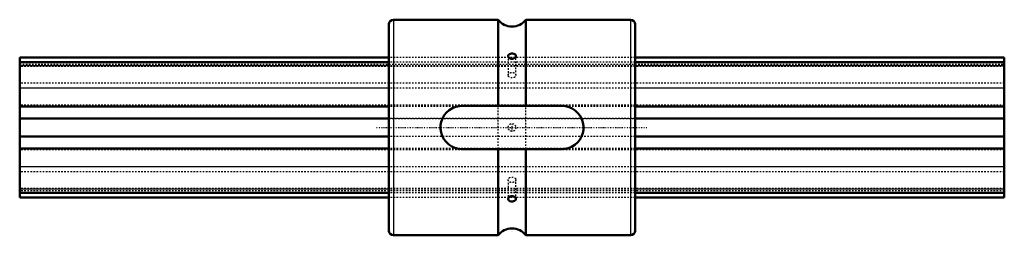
# Model space of a CAD drawing. Header units: millimetres. Extents: x 0 to 640, y -70 to 70.
import ezdxf

# ---------------------------------------------------------------- set-up
doc = ezdxf.new("R2010")
doc.units = ezdxf.units.MM
doc.linetypes.add('Center', pattern=[1.5, 0.45, -0.5, 0.05, -0.5])
doc.linetypes.add('Dashed', pattern=[2, 1, -1])
for name, color, linetype, lineweight in [('2d ConnectionPoints', 7, 'Continuous', 50), ('AM_0', 7, 'Continuous', 50), ('AM_4', 3, 'Continuous', 25), ('AM_7', 7, 'Center', 25), ('AM_9', 6, 'Dashed', 25)]:
    doc.layers.add(name, color=color, linetype=linetype, lineweight=lineweight)

# ---------------------------------------------------------------- blocks, each defined once
blk = doc.blocks.new('1_LBS1001640_Spline_Shaft_0_in_LBS100_640L_1602400__4')
at = {"layer": 'AM_0'}
for p, q in [((240, 45.47), (0, 45.47)), ((0, -45.47), (0, 45.47)), ((640, 45.47), (400, 45.47)), ((640, -45.47), (640, 45.47)), ((240, 42.38), (0, 42.38)), ((640, 42.38), (400, 42.38)), ((240, 13.69), (0, 13.69)), ((640, 13.69), (400, 13.69)), ((240, 5.8), (0, 5.8)), ((640, 5.8), (400, 5.8)), ((240, -5.8), (0, -5.8)), ((640, -5.8), (400, -5.8)), ((240, -13.69), (0, -13.69)), ((640, -13.69), (400, -13.69)), ((240, -42.38), (0, -42.38)), ((640, -42.38), (400, -42.38)), ((240, -45.47), (0, -45.47)), ((640, -45.47), (400, -45.47))]:
    blk.add_line(p, q, dxfattribs=at)
at = {"layer": 'AM_4'}
for p, q in [((240, 40), (0, 40)), ((640, 40), (400, 40)), ((240, 25.49), (0, 25.49)), ((640, 25.49), (400, 25.49)), ((240, -25.49), (0, -25.49)), ((640, -25.49), (400, -25.49)), ((240, -40), (0, -40)), ((640, -40), (400, -40))]:
    blk.add_line(p, q, dxfattribs=at)
at = {"layer": 'AM_9'}
for p, q in [((400, 45.47), (240, 45.47)), ((0, 41.12), (640, 41.12)), ((640, 39.67), (0, 39.67)), ((400, 42.38), (240, 42.38)), ((400, 40), (240, 40)), ((640, 28.69), (0, 28.69)), ((400, 25.49), (240, 25.49)), ((640, 14.51), (0, 14.51)), ((400, 13.69), (240, 13.69)), ((0, 5.77), (640, 5.77)), ((400, 5.8), (240, 5.8)), ((640, -5.77), (0, -5.77)), ((400, -5.8), (240, -5.8)), ((640, -14.51), (0, -14.51)), ((400, -13.69), (240, -13.69)), ((400, -25.49), (240, -25.49)), ((640, -28.69), (0, -28.69)), ((640, -39.67), (0, -39.67)), ((640, -41.12), (0, -41.12)), ((400, -40), (240, -40)), ((400, -42.38), (240, -42.38)), ((400, -45.47), (240, -45.47))]:
    blk.add_line(p, q, dxfattribs=at)
blk = doc.blocks.new('2_LBS100_Nut_0_in_LBS100_640L_1602400__4')
at = {"layer": 'AM_0'}
for p, q in [((240, 67), (240, -67)), ((311, 70), (243, 70)), ((311, 70), (311, 14)), ((397, 70), (329, 70)), ((329, 70), (329, 14)), ((400, 67), (400, -67)), ((287.5, 14), (352.5, 14)), ((352.5, -14), (287.5, -14)), ((311, -14), (311, -70)), ((329, -14), (329, -70)), ((243, -70), (311, -70)), ((329, -70), (397, -70))]:
    blk.add_line(p, q, dxfattribs=at)
for points in [[(318.97, 47.93), (318.27, 47.67), (317.77, 47.26), (317.52, 46.73), (317.5, 46.52)], [(317.5, 46.52), (317.55, 46.14), (317.84, 45.56), (318.37, 45.04), (319.1, 44.66), (319.93, 44.51), (320.74, 44.61), (321.46, 44.93), (322.05, 45.42), (322.41, 46.03), (322.5, 46.52)], [(322.5, 46.52), (322.49, 46.63), (322.31, 47.16), (321.88, 47.58), (321.23, 47.88), (320.43, 48.03), (319.6, 48.03), (318.97, 47.93)], [(287.5, -14), (285.18, -13.8), (282.92, -13.23), (280.79, -12.29), (278.85, -11.01), (277.14, -9.41), (275.71, -7.55), (274.6, -5.44), (273.87, -3.19), (273.53, -0.86), (273.58, 1.49), (274.02, 3.76), (274.82, 5.93), (275.97, 7.94), (277.44, 9.74), (279.22, 11.29), (281.24, 12.52), (283.44, 13.4), (285.76, 13.89), (287.5, 14)], [(352.5, 14), (354.82, 13.8), (357.08, 13.23), (359.21, 12.29), (361.15, 11.01), (362.86, 9.41), (364.29, 7.55), (365.4, 5.44), (366.13, 3.19), (366.47, 0.86), (366.42, -1.49), (365.98, -3.76), (365.18, -5.93), (364.03, -7.94), (362.56, -9.74), (360.78, -11.29), (358.76, -12.52), (356.56, -13.4), (354.24, -13.89), (352.5, -14)], [(322.5, -46.52), (322.45, -46.16), (322.17, -45.58), (321.65, -45.05), (320.93, -44.67), (320.1, -44.52), (319.29, -44.61), (318.56, -44.91), (317.97, -45.4), (317.6, -46), (317.5, -46.51)], [(317.5, -46.51), (317.64, -47.06), (318.02, -47.51), (318.64, -47.83), (319.42, -48.01), (320.25, -48.04), (321.03, -47.93), (321.71, -47.68), (322.22, -47.28), (322.48, -46.75), (322.5, -46.52)]]:
    blk.add_lwpolyline(points, dxfattribs=at)
for centre, radius, start, end in [((243, 67), 3, 90, 180), ((320, 76.75), 11.25, 216.8699, 323.1301), ((397, 67), 3, 360, 90), ((243, -67), 3, 180, 270), ((320, -76.75), 11.25, 36.8699, 143.1301), ((397, -67), 3, 270, 0)]:
    blk.add_arc(centre, radius, start, end, dxfattribs=at)
at = {"layer": 'AM_4'}
for p, q in [((243, 70), (243, -70)), ((397, 70), (397, -70))]:
    blk.add_line(p, q, dxfattribs=at)
at = {"layer": 'AM_7'}
for p, q in [((232, 0), (408, 0)), ((320, -2.63), (320, 2.62))]:
    blk.add_line(p, q, dxfattribs=at)
at = {"layer": 'AM_9'}
for p, q in [((400, 45.47), (240, 45.47)), ((317.5, 46.51), (317.5, 33.94)), ((322.5, 33.94), (322.5, 46.51)), ((400, 42.38), (240, 42.38)), ((240, 41.12), (400, 41.12)), ((400, 40), (240, 40)), ((400, 39.67), (240, 39.67)), ((400, 28.69), (240, 28.69)), ((400, 25.49), (240, 25.49)), ((400, 14.51), (240, 14.51)), ((400, 13.69), (240, 13.69)), ((311, -14), (311, 14)), ((329, -14), (329, 14)), ((400, 5.8), (240, 5.8)), ((240, 5.77), (400, 5.77)), ((400, -5.77), (240, -5.77)), ((400, -5.8), (240, -5.8)), ((400, -13.69), (240, -13.69)), ((400, -14.51), (240, -14.51)), ((400, -25.49), (240, -25.49)), ((400, -28.69), (240, -28.69)), ((317.5, -33.94), (317.5, -46.51)), ((322.5, -46.51), (322.5, -33.94)), ((400, -39.67), (240, -39.67)), ((400, -40), (240, -40)), ((400, -41.12), (240, -41.12)), ((400, -42.38), (240, -42.38)), ((400, -45.47), (240, -45.47))]:
    blk.add_line(p, q, dxfattribs=at)
blk.add_circle((320, 0), 2.5, dxfattribs=at)
for centre, major_axis in [((320, 33.94), (-2.5, 0)), ((320, -33.94), (2.5, 0))]:
    blk.add_ellipse(centre, major_axis=major_axis, ratio=0.707107, dxfattribs=at)

msp = doc.modelspace()

# ---------------------------------------------------------------- linework, layer by layer
at = {"layer": '2d ConnectionPoints'}
for p in [(240, 0), (240, 0), (400, 0)]:
    msp.add_point(p, dxfattribs=at)

# ---------------------------------------------------------------- block references
for name in ['2_LBS100_Nut_0_in_LBS100_640L_1602400__4', '1_LBS1001640_Spline_Shaft_0_in_LBS100_640L_1602400__4']:
    msp.add_blockref(name, (0, 0))

doc.saveas('drawing.dxf')
